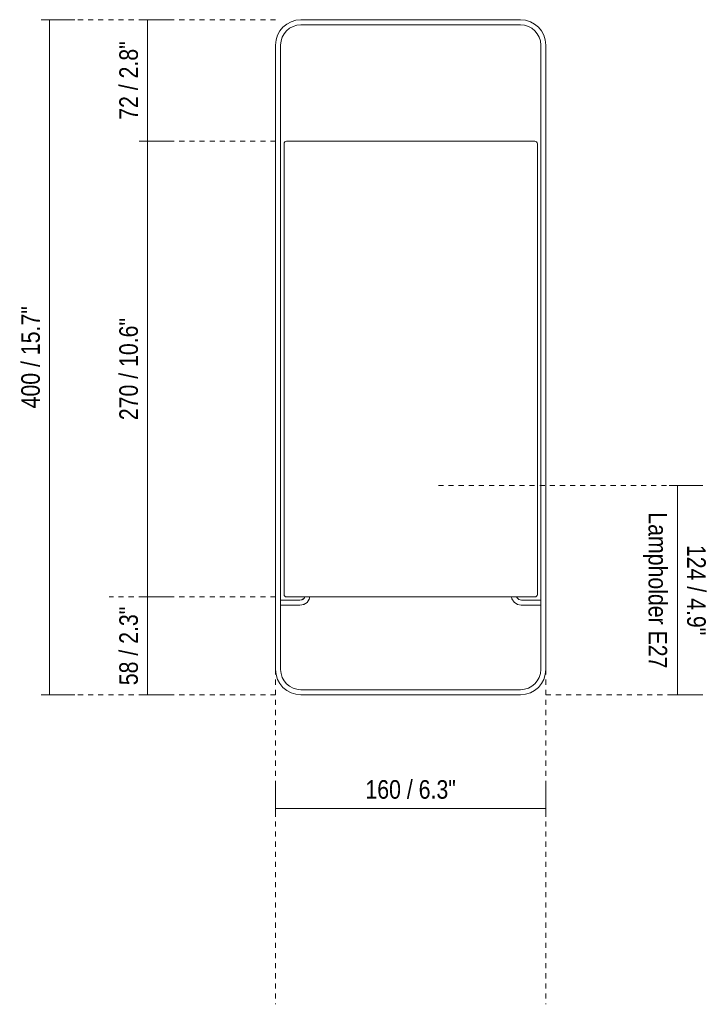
# Model space of a CAD drawing. Header units: millimetres. Extents: x -3301 to -1970, y -733 to 6584.
# Tile 2 of 3: x -2377 to -1970, y 857 to 1441. Entities that reach past the tile are written whole.
import ezdxf

# ---------------------------------------------------------------- set-up
doc = ezdxf.new("R2010")
doc.units = ezdxf.units.MM
doc.linetypes.add('Dash', pattern=[6, 3, -3])
doc.layers.add('A-ANNO-DIMS', color=7, linetype='Dash', lineweight=9, true_color=0xd2d2d2)
for name, color, linetype, lineweight in [('A-ANNO-DIMS-5', 7, 'Continuous', 9), ('A-DETL-THIN', 7, 'Continuous', 9), ('E-LITE-EQPM', 7, 'Continuous', 20)]:
    doc.layers.add(name, color=color, linetype=linetype, lineweight=lineweight)
doc.styles.add('Arial Narrow', font='ARIALN.TTF', dxfattribs={"height": 11})
doc.dimstyles.new('FARO_-_2_2mm_Arial_Narrow_mm_Inch_Left', dxfattribs={"dimscale": 304.8, "dimtxt": 11.257741, "dimasz": 0, "dimexe": 0.049213, "dimexo": 0.0625, "dimgap": 0.008202, "dimtad": 1, "dimdec": 0, "dimzin": 0, "dimdsep": 46, "dimtxsty": 'Arial Narrow', "dimblk1": 'NONE', "dimblk2": 'NONE', "dimsah": 1, "dimcen": 0.09, "dimadec": 0, "dimazin": 0, "dimtfac": 1, "dimtdec": 4, "dimtix": 1, "dimtmove": 0, "dimatfit": 3, "dimfxl": 0.016404, "dimfxlon": 1, "dimtvp": 1, "dimtolj": 1, "dimtzin": 0, "dimarcsym": 2})
doc.dimstyles.new('FARO_-_2_2mm_Arial_Narrow_mm_Inch_Right', dxfattribs={"dimscale": 304.8, "dimtxt": 11.257741, "dimasz": 0, "dimexe": 0.049213, "dimexo": 0.0625, "dimgap": 0.008202, "dimtad": 1, "dimdec": 0, "dimzin": 0, "dimdsep": 46, "dimtxsty": 'Arial Narrow', "dimblk1": 'NONE', "dimblk2": 'NONE', "dimsah": 1, "dimcen": 0.09, "dimadec": 0, "dimazin": 0, "dimtfac": 1, "dimtdec": 4, "dimtix": 1, "dimtmove": 0, "dimatfit": 3, "dimfxl": 0.016404, "dimfxlon": 1, "dimtvp": 1, "dimtolj": 1, "dimtzin": 0, "dimarcsym": 2})

# ---------------------------------------------------------------- blocks, each defined once
blk = doc.blocks.new('28385 - 28385 LULA-G Black and beige table lamp-457787-Frontal_PDF')
at = {"layer": 'E-LITE-EQPM'}
for p, q in [((-3004.32, 1440.5), (-3134.32, 1440.5)), ((-3134.32, 1437.5), (-3004.32, 1437.5)), ((-3149.32, 1425.5), (-3149.32, 1055.5)), ((-3146.32, 1055.5), (-3146.32, 1425.5)), ((-2992.32, 1425.5), (-2992.32, 1055.5)), ((-2989.32, 1055.5), (-2989.32, 1425.5)), ((-3133.6, 1096.85), (-3134.94, 1096.51)), ((-3132.45, 1097.85), (-3133.28, 1097.06)), ((-3132.14, 1098.5), (-3132.22, 1098.2)), ((-3006.48, 1098.28), (-3006.53, 1098.5)), ((-3005.47, 1097.14), (-3006.26, 1097.96)), ((-3003.7, 1096.51), (-3005.13, 1096.9)), ((-3134.94, 1096.51), (-3146.32, 1096.51)), ((-3146.32, 1093.51), (-3134.94, 1093.51)), ((-3130.68, 1095.23), (-3130.64, 1095.3)), ((-3008.09, 1095.37), (-3008.02, 1095.32)), ((-3003.89, 1093.51), (-3003.7, 1093.51)), ((-2992.32, 1096.51), (-3003.7, 1096.51)), ((-3003.7, 1093.51), (-2992.32, 1093.51)), ((-3004.32, 1043.5), (-3134.32, 1043.5)), ((-3134.32, 1040.5), (-3004.32, 1040.5))]:
    blk.add_line(p, q, dxfattribs=at)
at = {"layer": 'E-LITE-EQPM', "flags": 128}
for points in [[(-3134.94, 1093.51), (-3132.64, 1093.96), (-3130.68, 1095.23), (-3129.35, 1097.15), (-3129.04, 1098.5)], [(-3132.14, 1098.5), (-3132.27, 1098.02), (-3133.47, 1096.88), (-3134.94, 1096.51)], [(-3129.48, 1096.96), (-3129.35, 1097.15), (-3129.28, 1097.45)], [(-3009.59, 1098.5), (-3009.36, 1097.33), (-3008.09, 1095.37), (-3006.17, 1094.03), (-3003.89, 1093.51), (-3003.7, 1093.51)], [(-3009.41, 1097.58), (-3009.36, 1097.33), (-3009.21, 1097.09)], [(-3003.7, 1096.51), (-3005.3, 1096.95), (-3006.44, 1098.15), (-3006.53, 1098.5)], [(-3132.9, 1093.91), (-3132.64, 1093.96), (-3132.4, 1094.11)], [(-3006.36, 1094.17), (-3006.17, 1094.03), (-3005.88, 1093.96)]]:
    blk.add_lwpolyline(points, dxfattribs=at)
at = {"layer": 'E-LITE-EQPM'}
for centre, radius, start, end in [((-3134.32, 1425.5), 15, 90, 180), ((-3134.32, 1425.5), 12, 90, 180), ((-3004.32, 1425.5), 15, 0, 90), ((-3004.32, 1425.5), 12, 0, 90), ((-3134.32, 1055.5), 15, 180, 270), ((-3134.32, 1055.5), 12, 180, 270), ((-3004.32, 1055.5), 15, 270, 0), ((-3004.32, 1055.5), 12, 270, 0)]:
    blk.add_arc(centre, radius, start, end, dxfattribs=at)
blk = doc.blocks.new('DIMBLOCK3-Frontal_PDF')
at = {"layer": 'A-ANNO-DIMS-5', "color": 251, "true_color": 0x5b5b5b, "transparency": 16777216}
for p, q in [((-2359.09, 1440.5), (-2364.09, 1440.5)), ((-2359.29, 1440.5), (-2344.09, 1440.5)), ((-2359.09, 1440.5), (-2359.09, 1040.5)), ((-2359.09, 1040.5), (-2364.09, 1040.5)), ((-2359.29, 1040.5), (-2344.09, 1040.5))]:
    blk.add_line(p, q, dxfattribs=at)
at = {"layer": 'A-ANNO-DIMS-5', "color": 0, "transparency": 16777216, "insert": (-2375.8, 1210.21), "char_height": 11, "width": 72.6928, "attachment_point": 1, "rotation": 90, "line_spacing_factor": 0.974696, "style": 'Arial Narrow'}
blk.add_mtext('400 / 15.7"', dxfattribs=at)
blk = doc.blocks.new('_None')
blk = doc.blocks.new('DIMBLOCK4-Frontal_PDF')
at = {"layer": 'A-ANNO-DIMS-5', "color": 251, "true_color": 0x5b5b5b, "transparency": 16777216}
for p, q in [((-1987.26, 1164.5), (-1992.26, 1164.5)), ((-1987.46, 1164.5), (-1972.26, 1164.5)), ((-1987.26, 1164.5), (-1987.26, 1040.5)), ((-1987.26, 1040.5), (-1992.26, 1040.5)), ((-1987.46, 1040.5), (-1972.26, 1040.5))]:
    blk.add_line(p, q, dxfattribs=at)
at = {"layer": 'A-ANNO-DIMS-5', "color": 0, "transparency": 16777216, "char_height": 11, "attachment_point": 1, "rotation": 270, "line_spacing_factor": 0.974696, "style": 'Arial Narrow'}
for s, insert, width in [('Lampholder E27', (-1993.42, 1148.6), 110.6475), ('124 / 4.9"', (-1970.55, 1129.3), 64.3299)]:
    blk.add_mtext(s, dxfattribs=dict(at, insert=insert, width=width))
blk = doc.blocks.new('DIMBLOCK5-Frontal_PDF')
at = {"layer": 'A-ANNO-DIMS-5', "color": 251, "true_color": 0x5b5b5b, "transparency": 16777216}
for p, q in [((-2301.03, 1440.5), (-2306.03, 1440.5)), ((-2301.23, 1440.5), (-2286.03, 1440.5)), ((-2301.03, 1440.5), (-2301.03, 1368.52)), ((-2301.03, 1368.52), (-2306.03, 1368.52)), ((-2301.23, 1368.52), (-2286.03, 1368.52))]:
    blk.add_line(p, q, dxfattribs=at)
at = {"layer": 'A-ANNO-DIMS-5', "color": 0, "transparency": 16777216, "insert": (-2317.75, 1381.19), "char_height": 11, "width": 55.9671, "attachment_point": 1, "rotation": 90, "line_spacing_factor": 0.974696, "style": 'Arial Narrow'}
blk.add_mtext('72 / 2.8"', dxfattribs=at)
blk = doc.blocks.new('DIMBLOCK6-Frontal_PDF')
at = {"layer": 'A-ANNO-DIMS-5', "color": 251, "true_color": 0x5b5b5b, "transparency": 16777216}
for p, q in [((-2301.03, 1368.52), (-2306.03, 1368.52)), ((-2301.23, 1368.52), (-2286.03, 1368.52)), ((-2301.03, 1368.52), (-2301.03, 1098.5)), ((-2301.03, 1098.5), (-2306.03, 1098.5)), ((-2301.23, 1098.5), (-2286.03, 1098.5))]:
    blk.add_line(p, q, dxfattribs=at)
at = {"layer": 'A-ANNO-DIMS-5', "color": 0, "transparency": 16777216, "insert": (-2317.75, 1203.22), "char_height": 11, "width": 72.6928, "attachment_point": 1, "rotation": 90, "line_spacing_factor": 0.974696, "style": 'Arial Narrow'}
blk.add_mtext('270 / 10.6"', dxfattribs=at)
blk = doc.blocks.new('DIMBLOCK7-Frontal_PDF')
at = {"layer": 'A-ANNO-DIMS-5', "color": 251, "true_color": 0x5b5b5b, "transparency": 16777216}
for p, q in [((-2301.03, 1098.5), (-2306.03, 1098.5)), ((-2301.23, 1098.5), (-2286.03, 1098.5)), ((-2301.03, 1098.5), (-2301.03, 1040.5)), ((-2301.03, 1040.5), (-2306.03, 1040.5)), ((-2301.23, 1040.5), (-2286.03, 1040.5))]:
    blk.add_line(p, q, dxfattribs=at)
at = {"layer": 'A-ANNO-DIMS-5', "color": 0, "transparency": 16777216, "insert": (-2317.75, 1046.18), "char_height": 11, "width": 55.9671, "attachment_point": 1, "rotation": 90, "line_spacing_factor": 0.974696, "style": 'Arial Narrow'}
blk.add_mtext('58 / 2.3"', dxfattribs=at)
blk = doc.blocks.new('DIMBLOCK8-Frontal_PDF')
at = {"layer": 'A-ANNO-DIMS-5', "color": 251, "true_color": 0x5b5b5b, "transparency": 16777216}
for p, q in [((-2225.23, 973.01), (-2225.23, 988.21)), ((-2065.23, 973.01), (-2065.23, 988.21)), ((-2225.23, 973.21), (-2065.23, 973.21)), ((-2225.23, 973.21), (-2225.23, 968.21)), ((-2065.23, 973.21), (-2065.23, 968.21))]:
    blk.add_line(p, q, dxfattribs=at)
at = {"layer": 'A-ANNO-DIMS-5', "color": 0, "transparency": 16777216, "insert": (-2172.03, 989.93), "char_height": 11, "width": 64.3299, "attachment_point": 1, "line_spacing_factor": 0.974696, "style": 'Arial Narrow'}
blk.add_mtext('160 / 6.3"', dxfattribs=at)

msp = doc.modelspace()

# ---------------------------------------------------------------- linework, layer by layer
at = {"layer": 'A-ANNO-DIMS'}
for p, q in [((-2225.23, 1440.5), (-2342.34, 1440.5)), ((-2225.23, 1368.52), (-2303.72, 1368.52)), ((-2128.84, 1164.5), (-1988.88, 1164.5)), ((-2225.23, 1098.5), (-2323.74, 1098.5)), ((-2225.23, 1055.5), (-2225.23, 857.11)), ((-2065.23, 1055.5), (-2065.23, 857.11)), ((-2225.23, 1040.5), (-2342.34, 1040.5)), ((-2065.23, 1040.5), (-1988.88, 1040.5))]:
    msp.add_line(p, q, dxfattribs=at)
at = {"layer": 'A-DETL-THIN'}
for p, q in [((-2220.23, 1367.01), (-2220.23, 1099.99)), ((-2071.74, 1368.52), (-2218.72, 1368.52)), ((-2070.22, 1099.99), (-2070.22, 1367.01)), ((-2218.74, 1098.5), (-2071.72, 1098.5))]:
    msp.add_line(p, q, dxfattribs=at)
for centre, radius, start, end in [((-2218.72, 1367.01), 1.52, 90, 180), ((-2071.74, 1367.01), 1.52, 0, 90), ((-2218.74, 1099.99), 1.5, 180, 270), ((-2071.72, 1099.99), 1.5, 270, 360)]:
    msp.add_arc(centre, radius, start, end, dxfattribs=at)

# ---------------------------------------------------------------- block references
at = {"layer": 'E-LITE-EQPM'}
msp.add_blockref('28385 - 28385 LULA-G Black and beige table lamp-457787-Frontal_PDF', (924.09, 0), dxfattribs=at)

# ---------------------------------------------------------------- dimensions: what is measured, and where the dimension line sits
at = {"layer": 'A-ANNO-DIMS', "color": 251, "linetype": 'Continuous', "true_color": 0x5b5b5b}
for base, p1, p2, override, picture, middle in [((-2359.09, 1040.5), (-2364.09, 1440.5), (-2364.09, 1040.5), {"dimpost": '<>', "dimfxl": 400}, 'DIMBLOCK3-Frontal_PDF', (-2368.71, 1240.5)), ((-2301.03, 1368.52), (-2306.03, 1440.5), (-2306.03, 1368.52), {"dimpost": '<>', "dimfxl": 71.975424}, 'DIMBLOCK5-Frontal_PDF', (-2310.66, 1404.51)), ((-2301.03, 1098.5), (-2306.03, 1368.52), (-2306.03, 1098.5), {"dimpost": '<>', "dimfxl": 270.027019}, 'DIMBLOCK6-Frontal_PDF', (-2310.66, 1233.51)), ((-2301.03, 1040.5), (-2306.03, 1098.5), (-2306.03, 1040.5), {"dimpost": '<>', "dimfxl": 57.997557}, 'DIMBLOCK7-Frontal_PDF', (-2310.66, 1069.5))]:
    dim = msp.add_linear_dim(base=base, p1=p1, p2=p2, angle=90, dimstyle='FARO_-_2_2mm_Arial_Narrow_mm_Inch_Left', override=override, dxfattribs=at)
    dim.commit()
    dim.dimension.update_dxf_attribs({"geometry": picture, "text_midpoint": middle})
dim = msp.add_linear_dim(base=(-1987.26, 1040.5), p1=(-1992.26, 1164.5), p2=(-1992.26, 1040.5), angle=90, text='<>\\XLampholder E27', dimstyle='FARO_-_2_2mm_Arial_Narrow_mm_Inch_Right', override={"dimtad": 4, "dimpost": '<>', "dimfxl": 124}, dxfattribs=at)
dim.commit()
dim.dimension.update_dxf_attribs({"geometry": 'DIMBLOCK4-Frontal_PDF', "text_midpoint": (-1987.26, 1102.5)})
dim = msp.add_linear_dim(base=(-2065.23, 973.21), p1=(-2225.23, 968.21), p2=(-2065.23, 968.21), dimstyle='FARO_-_2_2mm_Arial_Narrow_mm_Inch_Left', override={"dimpost": '<>', "dimfxl": 160}, dxfattribs=at)
dim.commit()
dim.dimension.update_dxf_attribs({"geometry": 'DIMBLOCK8-Frontal_PDF', "text_midpoint": (-2145.23, 982.83)})

doc.saveas('drawing.dxf')
